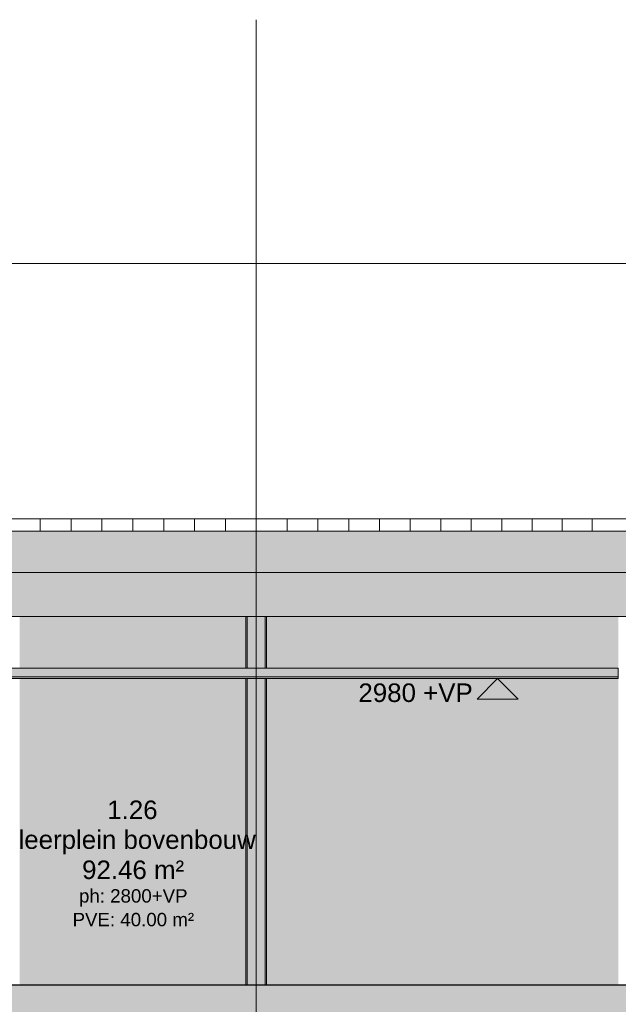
# Model space of a CAD drawing. Header units: millimetres. Extents: x -85630 to 257083, y -5697 to 14715.
# Tile 25 of 93: x -26400 to -20580, y 3804 to 13370. Entities that reach past the tile are written whole.
import ezdxf

# ---------------------------------------------------------------- set-up
doc = ezdxf.new("R2010")
doc.units = ezdxf.units.MM
doc.linetypes.add('Hidden', pattern=[7.14375, 4.7625, -2.38125])
doc.linetypes.add('THO_stramienlijn', pattern=[20, 17, -1.5, 0, -1.5])
for name, color, linetype, lineweight in [('A-AREA-IDEN', 7, 'Continuous', 13), ('A-CLNG', 7, 'Continuous', 13), ('A-CLNG-PATT', 7, 'Continuous', 13), ('A-FLOR', 7, 'Continuous', 18), ('A-FLOR-LEVL', 7, 'Continuous', 13), ('A-ROOF', 7, 'Continuous', 13), ('A-ROOF-PATT', 7, 'Continuous', 18), ('A-WALL-PATT', 7, 'Continuous', 25), ('G-ANNO-DIMS', 7, 'Continuous', 13), ('I-WALL', 7, 'Continuous', 18), ('S-COLS', 7, 'Continuous', 13), ('S-GRID', 7, 'Continuous', 13)]:
    doc.layers.add(name, color=color, linetype=linetype, lineweight=lineweight)
doc.styles.add('Arial_1', font='arial.ttf', dxfattribs={"height": 180})
doc.styles.add('Arial_3', font='arial.ttf', dxfattribs={"height": 130})

# ---------------------------------------------------------------- blocks, each defined once
blk = doc.blocks.new('FP_22-01 doorsnede AA _plotview_')
at = {"layer": 'A-WALL-PATT', "color": 252, "lineweight": 13, "true_color": 0x858482}
for p, q in [((-24099.6, 8400), (-24099.6, 8520)), ((-23799.8, 8400), (-23799.8, 8520)), ((-23500.2, 8400), (-23500.2, 8520)), ((-23200.8, 8400), (-23200.8, 8520)), ((-22901.9, 8400), (-22901.9, 8520)), ((-22603.6, 8400), (-22603.6, 8520)), ((-22306.1, 8400), (-22306.1, 8520)), ((-22009.4, 8400), (-22009.4, 8520)), ((-21713.8, 8400), (-21713.8, 8520)), ((-21419.4, 8400), (-21419.4, 8520)), ((-21126.4, 8400), (-21126.4, 8520)), ((-20834.8, 8400), (-20834.8, 8520))]:
    blk.add_line(p, q, dxfattribs=at)
blk = doc.blocks.new('NLRS_28_SCO_UN_koker_gen_bcb - K200_200_12_5-V38-01 doorsnede AA _plotview_')
at = {"layer": 'S-COLS', "linetype": 'Hidden', "true_color": 0x7186a5}
h = blk.add_hatch(color=252, dxfattribs=at)
h.paths.add_polyline_path([(-55199.635701, 3990), (-55199.635701, 6970), (-55399.635701, 6970), (-55399.635701, 3990)])
h.paths.add_polyline_path([(-55199.635701, 7070), (-55199.635701, 7570), (-55399.635701, 7570), (-55399.635701, 7070)])
at = {"layer": 'S-COLS'}
for p, q in [((-55399.635701, 7070), (-55399.635701, 7570)), ((-55199.635701, 7070), (-55199.635701, 7570)), ((-55399.635701, 3990), (-55399.635701, 6970)), ((-55199.635701, 3990), (-55199.635701, 6970))]:
    blk.add_line(p, q, dxfattribs=at)
at = {"layer": 'S-COLS', "linetype": 'Hidden'}
for p, q in [((-55387.135701, 7570), (-55387.135701, 7070)), ((-55212.135701, 7070), (-55212.135701, 7570)), ((-55387.135701, 6970), (-55387.135701, 3990)), ((-55212.135701, 3990), (-55212.135701, 6970))]:
    blk.add_line(p, q, dxfattribs=at)
blk = doc.blocks.new('NLRS_28_SCO_UN_koker_gen_bcb - K200_200_12_5-V39-01 doorsnede AA _plotview_')
at = {"layer": 'S-COLS', "linetype": 'Hidden', "true_color": 0x7186a5}
h = blk.add_hatch(color=252, dxfattribs=at)
h.paths.add_polyline_path([(-21212.9, 3990), (-21212.9, 6970), (-21356.9, 6970), (-21356.9, 3990)])
h.paths.add_polyline_path([(-21356.9, 7070), (-21212.9, 7070), (-21212.9, 7570), (-21356.9, 7570)])
blk = doc.blocks.new('Spot Elevations - arrow below 13mm-1358115-01 doorsnede AA _plotview_')
at = {"layer": 'G-ANNO-DIMS'}
for p, q in [((-52837.8, 2780), (-52637.8, 2980)), ((-52837.8, 2980), (-52437.8, 2980)), ((-52637.8, 2980), (-52437.8, 2780)), ((-52437.8, 2780), (-52837.8, 2780))]:
    blk.add_line(p, q, dxfattribs=at)

msp = doc.modelspace()

# ---------------------------------------------------------------- hatches: boundary and pattern name
at = {"layer": 'A-CLNG', "true_color": 0xebebeb}
msp.add_hatch(color=7, dxfattribs=at).paths.add_polyline_path([(-24935.2567286, 6970), (-20580.4344094, 6970), (-20580.4344094, 6985), (-30037.135701, 6985), (-30037.135701, 6970), (-27596.474654, 6970)])
at = {"layer": 'A-CLNG-PATT', "true_color": 0xc8ffff}
msp.add_hatch(color=7, dxfattribs=at).paths.add_polyline_path([(-24935.2567286, 6985), (-20580.4344094, 6985), (-20580.4344094, 7070), (-30037.135701, 7070), (-30037.135701, 6985), (-27596.474654, 6985)])
at = {"layer": 'A-FLOR', "true_color": 0x7f7f7f}
msp.add_hatch(color=8, dxfattribs=at).paths.add_polyline_path([(-43563.7822064, 3580), (-9551.0096308, 3580), (-9551.0096308, 3990), (-72240.4589406, 3990), (-72240.4589406, 3580), (-44894.3911691, 3580)])
at = {"layer": 'A-ROOF-PATT', "lineweight": 13, "true_color": 0xafafaf}
msp.add_hatch(color=253, dxfattribs=at).paths.add_polyline_path([(-40902.564281, 7570), (-11771.4466807, 7570), (-11771.4466807, 8400), (-70027.8247213, 8400), (-70027.8247213, 7570), (-43563.7822064, 7570)])
at = {"layer": 'A-WALL-PATT', "lineweight": 13, "true_color": 0x808080}
h = msp.add_hatch(dxfattribs=at)
h.set_pattern_fill('FP_1', color=8, style=0, pattern_type=2)
h.set_pattern_definition([(90, (-57699.64, 8000), (-300, 2e-14), [])])
h.paths.add_polyline_path([(-24935.2567286, 8400), (-24099.6291517, 8400), (-24099.6291517, 8520), (-46820.9413188, 8520), (-46820.9413188, 8403), (-46770.9413188, 8403), (-46770.9413188, 8400), (-27596.474654, 8400)])
h.paths.add_polyline_path([(-57699.6422503, 8400), (-47940.9413188, 8400), (-47940.9413188, 8403), (-47890.9413188, 8403), (-47890.9413188, 8520), (-57699.6422503, 8520)])
at = {"layer": 'I-WALL', "true_color": 0xd7e6e6}
h = msp.add_hatch(color=254, dxfattribs=at)
h.paths.add_polyline_path([(-21356.9388664, 3990), (-21356.9388664, 6970), (-23999.6740145, 6970), (-23999.6740145, 3990), (-21608.7343218, 3990)])
h.paths.add_polyline_path([(-26265.8656913, 3990), (-24199.6740145, 3990), (-24199.6740145, 6970), (-26399.635701, 6970), (-26399.635701, 3990)])
h.paths.add_polyline_path([(-23999.6740145, 7070), (-21356.9388664, 7070), (-21356.9388664, 7570), (-23999.6740145, 7570)])
h.paths.add_polyline_path([(-24199.6740145, 7070), (-24199.6740145, 7570), (-26399.635701, 7570), (-26399.635701, 7070), (-24935.2567286, 7070)])
h = msp.add_hatch(color=254, dxfattribs=at)
h.paths.add_polyline_path([(-20580.4344094, 3990), (-20580.4344094, 6970), (-21212.9083929, 6970), (-21212.9083929, 3990), (-20943.4298405, 3990)])
h.paths.add_polyline_path([(-21212.9083929, 7070), (-20580.4344094, 7070), (-20580.4344094, 7570), (-21212.9083929, 7570)])

# ---------------------------------------------------------------- linework, layer by layer
at = {"layer": 'A-CLNG'}
for p, q in [((-20580.4344094, 7070), (-30037.135701, 7070)), ((-20580.4344094, 6985), (-30037.135701, 6985)), ((-20580.4344094, 6970), (-20580.4344094, 7070)), ((-30037.135701, 6970), (-20580.4344094, 6970))]:
    msp.add_line(p, q, dxfattribs=at)
at = {"layer": 'A-FLOR', "lineweight": 25}
msp.add_line((-9551.0096308, 3990), (-69176.5629993, 3990), dxfattribs=at)
at = {"layer": 'A-FLOR-LEVL', "color": 5, "linetype": 'THO_stramienlijn', "true_color": 0x0000ff}
for p, q in [((-83026.5468043, 11000), (126.8448783, 11000)), ((-83026.5468043, 8000), (126.8448783, 8000)), ((-82065.9142008, 3990), (126.8448783, 3990))]:
    msp.add_line(p, q, dxfattribs=at)
at = {"layer": 'A-ROOF', "lineweight": 18}
for p, q in [((-11771.4466807, 8400), (-70027.8247213, 8400)), ((-69176.5629993, 7570), (-11771.4466807, 7570))]:
    msp.add_line(p, q, dxfattribs=at)
at = {"layer": 'I-WALL'}
msp.add_line((-11771.4466807, 8520), (-46820.9413188, 8520), dxfattribs=at)
at = {"layer": 'S-GRID', "color": 5, "linetype": 'THO_stramienlijn', "true_color": 0x0000ff}
msp.add_line((-24099.635701, -4350), (-24099.635701, 13370), dxfattribs=at)

# ---------------------------------------------------------------- block references
at = {"layer": 'G-ANNO-DIMS'}
msp.add_blockref('Spot Elevations - arrow below 13mm-1358115-01 doorsnede AA _plotview_', (30884.4699048, 3990), dxfattribs=at)
at = {"layer": 'I-WALL'}
msp.add_blockref('FP_22-01 doorsnede AA _plotview_', (0, 0), dxfattribs=at)
at = {"layer": 'S-COLS', "linetype": 'Hidden'}
for name, p in [('NLRS_28_SCO_UN_koker_gen_bcb - K200_200_12_5-V38-01 doorsnede AA _plotview_', (31199.9616865, 0)), ('NLRS_28_SCO_UN_koker_gen_bcb - K200_200_12_5-V39-01 doorsnede AA _plotview_', (0, 0))]:
    msp.add_blockref(name, p, dxfattribs=at)

# ---------------------------------------------------------------- texts
at = {"layer": 'A-AREA-IDEN', "attachment_point": 1}
for s, insert, char_height, width, style in [('1.26', (-25548.3820262, 5783.7301988), 180, 585.231875, 'Arial_1'), ('leerplein bovenbouw', (-26410.8006335, 5493.612268), 180, 2685.653125, 'Arial_1'), ('92.46 m²', (-25792.8820262, 5200.8599015), 180, 1178.480625, 'Arial_1'), ('ph: 2800+VP', (-25822.8820262, 4922.2118023), 130, 1250.6325, 'Arial_3'), ('PVE: 40.00 m²', (-25885.3820262, 4692.2118023), 130, 1402.953125, 'Arial_3')]:
    msp.add_mtext(s, dxfattribs=dict(at, insert=insert, char_height=char_height, width=width, style=style))
at = {"layer": 'G-ANNO-DIMS', "insert": (-23106.9784856, 6921.1479684), "char_height": 180, "width": 1328.794312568, "attachment_point": 1, "line_spacing_factor": 0.941778, "style": 'Arial_1'}
msp.add_mtext('2980 +VP', dxfattribs=at)

doc.saveas('drawing.dxf')
